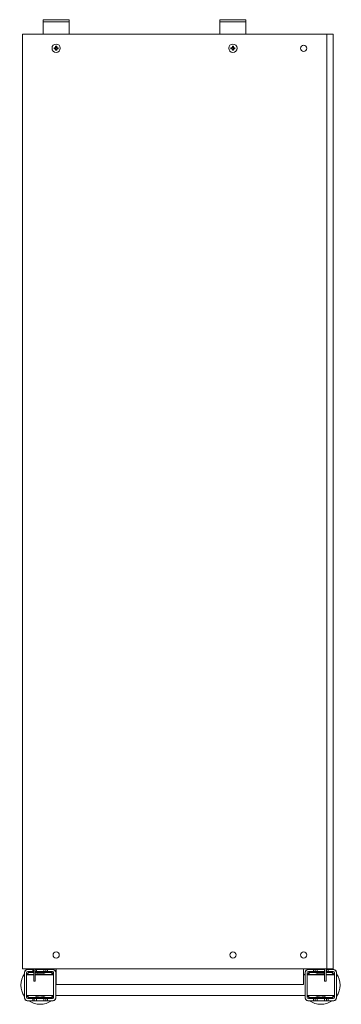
# Model space of a CAD drawing. Header units: millimetres. Extents: x 79 to 388, y -712 to 236.
import ezdxf

# ---------------------------------------------------------------- set-up
doc = ezdxf.new("R2010")
doc.units = ezdxf.units.MM

msp = doc.modelspace()

# ---------------------------------------------------------------- linework, layer by layer
at = {"color": 0, "linetype": 'Continuous', "lineweight": 0}
for p, q in [((104.11, 235.83), (101.11, 235.83)), ((101.11, 233.83), (101.11, 235.83)), ((101.11, 233.83), (104.11, 233.83)), ((101.11, 231.83), (101.11, 233.83)), ((101.11, 231.83), (101.11, 223.83)), ((123.11, 235.83), (104.11, 235.83)), ((123.11, 233.83), (104.11, 233.83)), ((126.11, 235.83), (123.11, 235.83)), ((123.11, 233.83), (126.11, 233.83)), ((126.11, 233.83), (126.11, 235.83)), ((126.11, 233.83), (126.11, 231.83)), ((126.11, 231.83), (126.11, 223.83)), ((274.11, 235.83), (271.11, 235.83)), ((271.11, 233.83), (271.11, 235.83)), ((271.11, 233.83), (274.11, 233.83)), ((271.11, 231.83), (271.11, 233.83)), ((271.11, 231.83), (271.11, 223.83)), ((293.11, 235.83), (274.11, 235.83)), ((293.11, 233.83), (274.11, 233.83)), ((296.11, 235.83), (293.11, 235.83)), ((293.11, 233.83), (296.11, 233.83)), ((296.11, 233.83), (296.11, 235.83)), ((296.11, 233.83), (296.11, 231.83)), ((296.11, 231.83), (296.11, 223.83)), ((81.11, 221.83), (81.11, -678.17)), ((84.36, 221.83), (81.11, 221.83)), ((84.36, 221.83), (372.11, 221.83)), ((101.11, 221.83), (101.11, 223.83)), ((126.11, 223.83), (126.11, 221.83)), ((271.11, 221.83), (271.11, 223.83)), ((296.11, 223.83), (296.11, 221.83)), ((372.11, 221.83), (374.11, 221.83)), ((374.11, 221.83), (374.11, -678.17)), ((380.11, 221.83), (374.11, 221.83)), ((380.11, 221.83), (380.11, -678.17)), ((111.63, 208.85), (112.74, 208.85)), ((112.63, 208.85), (112.63, 207.82)), ((113.1, 209.2), (113.1, 210.32)), ((114.13, 209.32), (113.1, 209.32)), ((114.13, 210.32), (114.13, 209.2)), ((114.48, 208.85), (115.6, 208.85)), ((114.59, 207.82), (114.59, 208.85)), ((281.63, 208.85), (282.74, 208.85)), ((282.63, 208.85), (282.63, 207.82)), ((283.1, 209.2), (283.1, 210.32)), ((284.13, 209.32), (283.1, 209.32)), ((284.13, 210.32), (284.13, 209.2)), ((284.48, 208.85), (285.6, 208.85)), ((284.59, 207.82), (284.59, 208.85)), ((112.74, 207.82), (111.63, 207.82)), ((113.1, 206.35), (113.1, 207.46)), ((113.1, 207.35), (114.13, 207.35)), ((114.13, 207.46), (114.13, 206.35)), ((115.6, 207.82), (114.48, 207.82)), ((282.74, 207.82), (281.63, 207.82)), ((283.1, 206.35), (283.1, 207.46)), ((283.1, 207.35), (284.13, 207.35)), ((284.13, 207.46), (284.13, 206.35)), ((285.6, 207.82), (284.48, 207.82)), ((81.11, -678.17), (84.36, -678.17)), ((83.21, -681.17), (83.21, -681.67)), ((83.21, -681.67), (83.21, -705.67)), ((84.36, -678.17), (372.11, -678.17)), ((85.21, -681.67), (85.21, -705.67)), ((86.21, -678.67), (85.71, -678.67)), ((91.21, -678.67), (86.21, -678.67)), ((91.21, -680.67), (86.21, -680.67)), ((92.01, -681.17), (88.21, -681.17)), ((92.01, -681.67), (88.21, -681.67)), ((91.21, -680.67), (91.21, -678.67)), ((91.21, -678.67), (92.01, -678.67)), ((91.21, -680.67), (92.01, -680.67)), ((92.01, -688.17), (92.01, -678.17)), ((93.51, -688.17), (93.51, -678.17)), ((93.51, -678.67), (94.71, -678.67)), ((93.51, -680.67), (94.71, -680.67)), ((108.21, -681.17), (93.51, -681.17)), ((108.21, -681.67), (93.51, -681.67)), ((101.71, -678.67), (94.71, -678.67)), ((94.71, -678.67), (94.71, -680.67)), ((101.71, -680.67), (94.71, -680.67)), ((101.71, -680.67), (101.71, -678.67)), ((101.71, -678.67), (103.81, -678.67)), ((101.71, -680.67), (103.81, -680.67)), ((103.81, -678.67), (105.21, -678.67)), ((103.81, -678.67), (103.81, -680.67)), ((103.81, -680.67), (105.21, -680.67)), ((110.21, -678.67), (105.21, -678.67)), ((105.21, -678.67), (105.21, -680.67)), ((110.21, -680.67), (105.21, -680.67)), ((110.71, -678.67), (110.21, -678.67)), ((111.21, -705.67), (111.21, -681.67)), ((113.21, -681.67), (113.21, -681.17)), ((113.21, -705.67), (113.21, -681.67)), ((113.61, -678.17), (113.61, -693.17)), ((351.61, -693.17), (351.61, -678.17)), ((353.21, -681.17), (353.21, -681.67)), ((353.21, -681.67), (353.21, -705.67)), ((355.21, -681.67), (355.21, -705.67)), ((356.21, -678.67), (355.71, -678.67)), ((361.21, -678.67), (356.21, -678.67)), ((361.21, -680.67), (356.21, -680.67)), ((371.71, -681.17), (358.21, -681.17)), ((371.71, -681.67), (358.21, -681.67)), ((361.21, -680.67), (361.21, -678.67)), ((362.61, -678.67), (361.21, -678.67)), ((361.21, -680.67), (362.61, -680.67)), ((364.71, -678.67), (362.61, -678.67)), ((362.61, -680.67), (362.61, -678.67)), ((362.61, -680.67), (364.71, -680.67)), ((371.71, -678.67), (364.71, -678.67)), ((364.71, -678.67), (364.71, -680.67)), ((371.71, -680.67), (364.71, -680.67)), ((371.71, -678.17), (371.71, -678.67)), ((371.71, -680.67), (371.71, -678.67)), ((371.71, -680.67), (371.71, -688.17)), ((374.11, -678.17), (372.11, -678.17)), ((373.21, -678.17), (373.21, -688.17)), ((373.81, -678.67), (373.21, -678.67)), ((373.21, -680.67), (373.81, -680.67)), ((378.21, -681.17), (373.21, -681.17)), ((378.21, -681.67), (373.21, -681.67)), ((375.21, -678.67), (373.81, -678.67)), ((373.81, -680.67), (373.81, -678.67)), ((373.81, -680.67), (375.21, -680.67)), ((374.11, -678.17), (380.11, -678.17)), ((380.21, -678.67), (375.21, -678.67)), ((375.21, -678.67), (375.21, -680.67)), ((380.21, -680.67), (375.21, -680.67)), ((380.71, -678.67), (380.21, -678.67)), ((381.21, -705.67), (381.21, -681.67)), ((383.21, -681.67), (383.21, -681.17)), ((383.21, -705.67), (383.21, -681.67)), ((85.21, -683.57), (92.01, -683.57)), ((85.21, -683.67), (87.21, -683.67)), ((85.21, -683.77), (92.01, -683.77)), ((92.01, -683.67), (87.21, -683.67)), ((87.21, -683.67), (87.21, -683.77)), ((92.01, -688.17), (92.01, -689.97)), ((92.01, -689.97), (93.51, -689.97)), ((93.51, -683.57), (111.21, -683.57)), ((99.21, -683.67), (93.51, -683.67)), ((93.51, -683.77), (111.21, -683.77)), ((93.51, -688.17), (93.51, -689.97)), ((99.21, -683.77), (99.21, -683.67)), ((99.21, -683.67), (101.21, -683.67)), ((101.21, -683.67), (101.21, -683.77)), ((113.21, -683.57), (113.61, -683.57)), ((113.21, -683.77), (113.61, -683.77)), ((351.61, -683.57), (353.21, -683.57)), ((351.61, -683.77), (353.21, -683.77)), ((355.21, -683.57), (371.71, -683.57)), ((355.21, -683.77), (371.71, -683.77)), ((365.21, -683.77), (365.21, -683.67)), ((365.21, -683.67), (367.21, -683.67)), ((371.71, -683.67), (367.21, -683.67)), ((367.21, -683.67), (367.21, -683.77)), ((371.71, -689.97), (371.71, -688.17)), ((373.21, -689.97), (371.71, -689.97)), ((373.21, -683.57), (381.21, -683.57)), ((379.21, -683.67), (373.21, -683.67)), ((373.21, -683.77), (381.21, -683.77)), ((373.21, -689.97), (373.21, -688.17)), ((379.21, -683.77), (379.21, -683.67)), ((379.21, -683.67), (381.21, -683.67)), ((351.61, -693.17), (113.61, -693.17)), ((83.21, -705.67), (83.21, -706.17)), ((85.21, -703.77), (111.21, -703.77)), ((85.71, -708.67), (86.21, -708.67)), ((86.21, -706.67), (91.21, -706.67)), ((86.21, -708.67), (91.21, -708.67)), ((88.21, -705.66), (108.21, -705.66)), ((88.21, -706.17), (108.21, -706.17)), ((91.21, -708.67), (91.21, -706.67)), ((92.61, -706.67), (91.21, -706.67)), ((91.21, -708.67), (92.61, -708.67)), ((94.71, -706.67), (92.61, -706.67)), ((92.61, -706.67), (92.61, -708.67)), ((92.61, -708.67), (94.71, -708.67)), ((94.71, -706.67), (101.71, -706.67)), ((94.71, -706.67), (94.71, -708.67)), ((94.71, -708.67), (101.71, -708.67)), ((101.71, -708.67), (101.71, -706.67)), ((103.81, -706.67), (101.71, -706.67)), ((101.71, -708.67), (103.81, -708.67)), ((105.21, -706.67), (103.81, -706.67)), ((103.81, -706.67), (103.81, -708.67)), ((103.81, -708.67), (105.21, -708.67)), ((105.21, -706.67), (110.21, -706.67)), ((105.21, -706.67), (105.21, -708.67)), ((105.21, -708.67), (110.21, -708.67)), ((110.21, -708.67), (110.71, -708.67)), ((113.21, -703.77), (353.21, -703.77)), ((113.21, -706.17), (113.21, -705.67)), ((353.21, -705.67), (353.21, -706.17)), ((355.21, -703.77), (381.21, -703.77)), ((355.71, -708.67), (356.21, -708.67)), ((356.21, -706.67), (361.21, -706.67)), ((356.21, -708.67), (361.21, -708.67)), ((358.21, -705.66), (378.21, -705.66)), ((358.21, -706.17), (378.21, -706.17)), ((361.21, -708.67), (361.21, -706.67)), ((362.61, -706.67), (361.21, -706.67)), ((362.61, -708.67), (361.21, -708.67)), ((364.71, -706.67), (362.61, -706.67)), ((362.61, -708.67), (362.61, -706.67)), ((364.71, -708.67), (362.61, -708.67)), ((364.71, -706.67), (371.71, -706.67)), ((364.71, -706.67), (364.71, -708.67)), ((364.71, -708.67), (371.71, -708.67)), ((371.71, -708.67), (371.71, -706.67)), ((373.81, -706.67), (371.71, -706.67)), ((373.81, -708.67), (371.71, -708.67)), ((375.21, -706.67), (373.81, -706.67)), ((373.81, -708.67), (373.81, -706.67)), ((375.21, -708.67), (373.81, -708.67)), ((375.21, -706.67), (380.21, -706.67)), ((375.21, -706.67), (375.21, -708.67)), ((375.21, -708.67), (380.21, -708.67)), ((380.21, -708.67), (380.71, -708.67)), ((383.21, -706.17), (383.21, -705.67))]:
    msp.add_line(p, q, dxfattribs=at)
for centre, radius, start, end in [((113.61, 208.33), 4, 90, 270), ((113.61, 208.33), 1.01, 120.68693, 149.31307), ((113.61, 208.33), 0.851, 142.7589, 217.2411), ((113.61, 208.33), 0.851, 127.2411, 142.7589), ((113.61, 208.33), 0.851, 90, 127.2411), ((113.61, 208.33), 4, 270, 90), ((113.61, 208.33), 0.851, 52.7589, 90), ((113.61, 208.33), 1.01, 30.68693, 59.31307), ((113.61, 208.33), 0.851, 37.2411, 52.7589), ((113.61, 208.33), 0.851, 322.7589, 37.2411), ((283.61, 208.33), 4, 90, 270), ((283.61, 208.33), 1.01, 120.68693, 149.31307), ((283.61, 208.33), 0.851, 142.7589, 217.2411), ((283.61, 208.33), 0.851, 127.2411, 142.7589), ((283.61, 208.33), 0.851, 90, 127.2411), ((283.61, 208.33), 4, 270, 90), ((283.61, 208.33), 0.851, 52.7589, 90), ((283.61, 208.33), 1.01, 30.68693, 59.31307), ((283.61, 208.33), 0.851, 37.2411, 52.7589), ((283.61, 208.33), 0.851, 322.7589, 37.2411), ((351.61, 208.33), 3, 90, 270), ((351.61, 208.33), 3, 270, 90), ((113.61, 208.33), 1.01, 210.68693, 239.31307), ((113.61, 208.33), 0.851, 217.2411, 232.7589), ((113.61, 208.33), 0.851, 232.7589, 270), ((113.61, 208.33), 0.851, 270, 307.2411), ((113.61, 208.33), 0.851, 307.2411, 322.7589), ((113.61, 208.33), 1.01, 300.68693, 329.31307), ((283.61, 208.33), 1.01, 210.68693, 239.31307), ((283.61, 208.33), 0.851, 217.2411, 232.7589), ((283.61, 208.33), 0.851, 232.7589, 270), ((283.61, 208.33), 0.851, 270, 307.2411), ((283.61, 208.33), 0.851, 307.2411, 322.7589), ((283.61, 208.33), 1.01, 300.68693, 329.31307), ((113.61, -664.67), 3, 90, 270), ((113.61, -664.67), 3, 270, 90), ((283.61, -664.67), 3, 90, 270), ((283.61, -664.67), 3, 270, 90), ((351.61, -664.67), 3, 90, 270), ((351.61, -664.67), 3, 270, 90), ((86.21, -681.67), 3, 90, 180), ((85.71, -681.17), 2.5, 90, 180), ((86.21, -681.67), 1, 90, 180), ((88.21, -683.67), 2.5, 90, 177.70756), ((88.21, -683.67), 1.99, 90, 177.1251), ((98.21, -693.67), 11.5, 90, 114.16279), ((98.21, -693.67), 11.5, 61.43328, 90), ((108.21, -683.67), 2.5, 2.29244, 90), ((108.21, -683.67), 1.99, 2.8749, 90), ((110.21, -681.67), 3, 0, 90), ((110.21, -681.67), 1, 0, 90), ((110.71, -681.17), 2.5, 0, 90), ((356.21, -681.67), 3, 90, 180), ((355.71, -681.17), 2.5, 90, 180), ((356.21, -681.67), 1, 90, 180), ((358.21, -683.67), 2.5, 90, 177.70756), ((358.21, -683.67), 1.99, 90, 177.1251), ((368.21, -693.67), 11.5, 90, 118.56672), ((368.21, -693.67), 11.5, 72.28107, 90), ((378.21, -683.67), 2.5, 2.29244, 90), ((378.21, -683.67), 1.99, 2.8749, 90), ((380.21, -681.67), 3, 0, 90), ((380.21, -681.67), 1, 0, 90), ((380.71, -681.17), 2.5, 0, 90), ((368.21, -693.67), 11.5, 61.43328, 64.22854), ((86.21, -705.67), 3, 180, 270), ((85.71, -706.17), 2.5, 180, 270), ((86.21, -705.67), 1, 180, 270), ((88.21, -703.67), 2.5, 182.29244, 270), ((88.21, -703.67), 1.99, 182.8749, 270), ((98.21, -693.67), 11.5, 241.43328, 270), ((98.21, -693.67), 11.5, 270, 298.56672), ((108.21, -703.67), 2.5, 270, 357.70756), ((108.21, -703.67), 1.99, 270, 357.1251), ((110.21, -705.67), 1, 270, 0), ((110.21, -705.67), 3, 270, 0), ((110.71, -706.17), 2.5, 270, 0), ((356.21, -705.67), 3, 180, 270), ((355.71, -706.17), 2.5, 180, 270), ((356.21, -705.67), 1, 180, 270), ((358.21, -703.67), 2.5, 182.29244, 270), ((358.21, -703.67), 1.99, 182.8749, 270), ((368.21, -693.67), 11.5, 241.43328, 270), ((368.21, -693.67), 11.5, 270, 298.56672), ((378.21, -703.67), 2.5, 270, 357.70756), ((378.21, -703.67), 1.99, 270, 357.1251), ((380.21, -705.67), 1, 270, 0), ((380.21, -705.67), 3, 270, 0), ((380.71, -706.17), 2.5, 270, 0)]:
    msp.add_arc(centre, radius, start, end, dxfattribs=at)
at = {"color": 0, "linetype": 'Continuous', "lineweight": 0, "extrusion": (0, 0, -1)}
for centre, start, end in [((-98.21, -693.67), 54.17523, 56.9125), ((-98.21, -693.67), 123.0875, 125.82477), ((-368.21, -693.67), 54.17523, 56.9125), ((-368.21, -693.67), 123.0875, 125.82477), ((-98.21, -693.67), 324.17523, 35.82477), ((-98.21, -693.67), 144.17523, 146.32903), ((-368.21, -693.67), 33.08933, 35.82477), ((-368.21, -693.67), 144.17523, 215.82477), ((-98.21, -693.67), 270, 305.82477), ((-98.21, -693.67), 234.17523, 270), ((-98.21, -693.67), 213.08933, 215.82477), ((-368.21, -693.67), 324.17523, 326.91067), ((-368.21, -693.67), 270, 305.82477), ((-368.21, -693.67), 234.17523, 270)]:
    msp.add_arc(centre, 18.5, start, end, dxfattribs=at)
for centre, major_axis, start_param, end_param in [((114.48, 208.33), (0, 6.43), -1.570796, -1.490571), ((113.61, 207.46), (6.43, 0), -1.651022, -1.490571), ((112.74, 208.33), (0, -6.43), -1.651022, -1.570796), ((284.48, 208.33), (0, 6.43), -1.570796, -1.490571), ((283.61, 207.46), (6.43, 0), -1.651022, -1.490571), ((282.74, 208.33), (0, -6.43), -1.651022, -1.570796), ((114.48, 208.33), (0, 6.43), -1.651022, -1.570796), ((113.61, 209.21), (-6.43, 0), -1.651022, -1.490571), ((112.74, 208.33), (0, -6.43), -1.570796, -1.490571), ((284.48, 208.33), (0, 6.43), -1.651022, -1.570796), ((283.61, 209.21), (-6.43, 0), -1.651022, -1.490571), ((282.74, 208.33), (0, -6.43), -1.570796, -1.490571)]:
    msp.add_ellipse(centre, major_axis=major_axis, ratio=0.446198, start_param=start_param, end_param=end_param, dxfattribs=at)
at = {"color": 0, "linetype": 'Continuous', "lineweight": 0}
for points, weights in [([(112.93, 208.85), (112.85, 208.85), (112.74, 208.85)], [1.00783090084, 1.01227477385, 1.00609308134]), ([(113.1, 209.2), (113.1, 209.1), (113.1, 209.01)], [1.00609308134, 1.01227477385, 1.00783090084]), ([(114.13, 209.01), (114.13, 209.1), (114.13, 209.2)], [1.00783090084, 1.01227477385, 1.00609308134]), ([(114.48, 208.85), (114.38, 208.85), (114.29, 208.85)], [1.00609308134, 1.01227477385, 1.00783090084]), ([(282.93, 208.85), (282.85, 208.85), (282.74, 208.85)], [1.00783090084, 1.01227477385, 1.00609308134]), ([(283.1, 209.2), (283.1, 209.1), (283.1, 209.01)], [1.00609308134, 1.01227477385, 1.00783090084]), ([(284.13, 209.01), (284.13, 209.1), (284.13, 209.2)], [1.00783090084, 1.01227477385, 1.00609308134]), ([(284.48, 208.85), (284.38, 208.85), (284.29, 208.85)], [1.00609308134, 1.01227477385, 1.00783090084]), ([(112.74, 207.82), (112.85, 207.82), (112.93, 207.82)], [1.00609308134, 1.01227477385, 1.00783090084]), ([(113.1, 207.65), (113.1, 207.57), (113.1, 207.46)], [1.00783090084, 1.01227477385, 1.00609308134]), ([(114.13, 207.46), (114.13, 207.57), (114.13, 207.65)], [1.00609308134, 1.01227477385, 1.00783090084]), ([(114.29, 207.82), (114.38, 207.82), (114.48, 207.82)], [1.00783090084, 1.01227477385, 1.00609308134]), ([(282.74, 207.82), (282.85, 207.82), (282.93, 207.82)], [1.00609308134, 1.01227477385, 1.00783090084]), ([(283.1, 207.65), (283.1, 207.57), (283.1, 207.46)], [1.00783090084, 1.01227477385, 1.00609308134]), ([(284.13, 207.46), (284.13, 207.57), (284.13, 207.65)], [1.00609308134, 1.01227477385, 1.00783090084]), ([(284.29, 207.82), (284.38, 207.82), (284.48, 207.82)], [1.00783090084, 1.01227477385, 1.00609308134])]:
    msp.add_rational_spline(points, weights, degree=2, dxfattribs=at)

doc.saveas('drawing.dxf')
